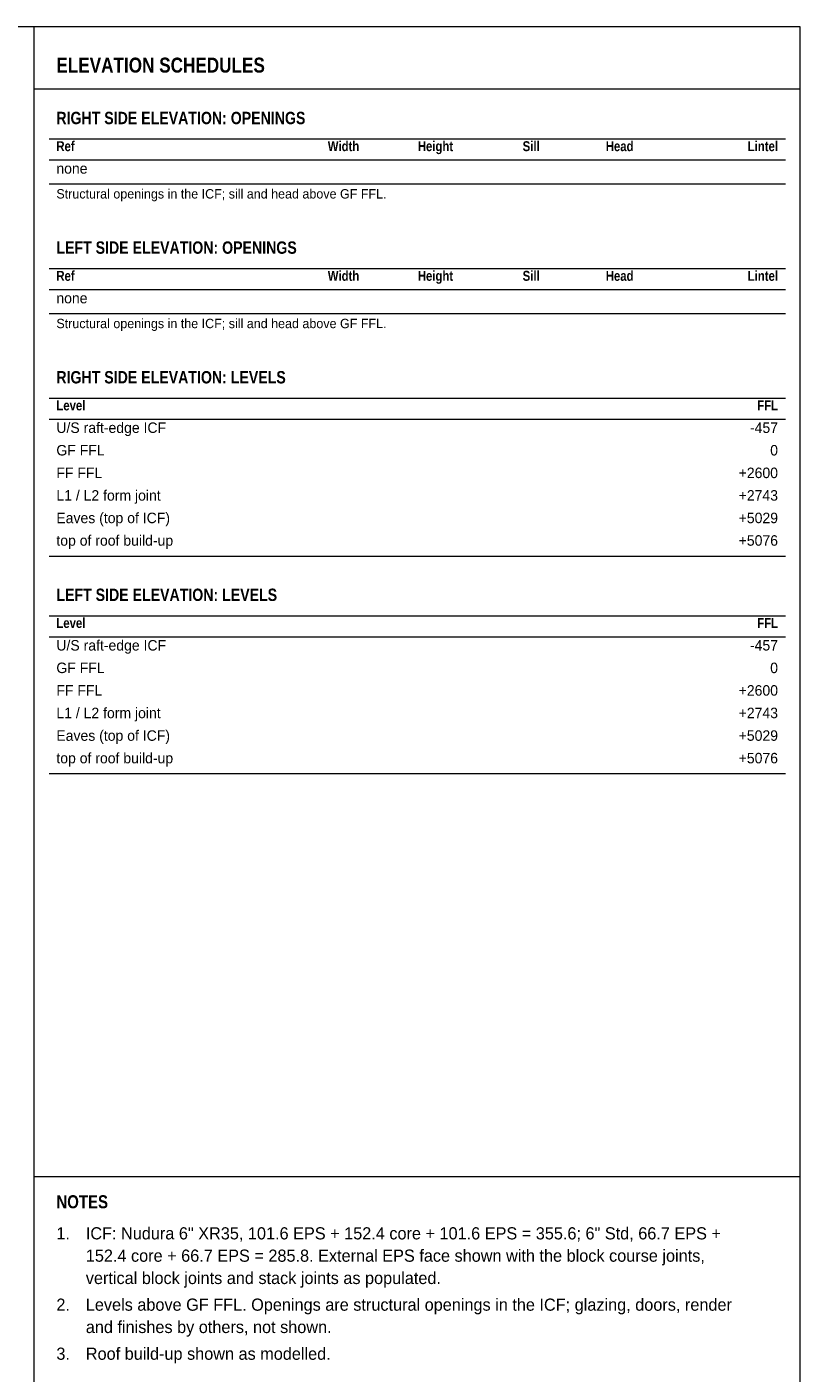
# Model space of a CAD drawing. Header units: millimetres. Extents: x 17 to 413, y 4 to 292.
# Tile 82 of 82: x 308 to 413, y 107 to 290. Entities that reach past the tile are written whole.
import ezdxf
from ezdxf.enums import TextEntityAlignment as Align

# ---------------------------------------------------------------- set-up
doc = ezdxf.new("R2010")
doc.units = ezdxf.units.MM
for name, color, linetype in [('LINE-INK', 7, 'Continuous'), ('LINE-TEAL', 7, 'Continuous'), ('TEXT-INK', 7, 'Continuous'), ('TEXT-STEEL_GREY', 7, 'Continuous'), ('TEXT-TEAL', 7, 'Continuous')]:
    doc.layers.add(name, color=color, linetype=linetype)
doc.styles.add('OpenSansCondensed-Bold', font='OpenSansCondensed-Bold.ttf')

msp = doc.modelspace()

# ---------------------------------------------------------------- linework, layer by layer
at = {"layer": 'LINE-INK', "lineweight": 5}
for p, q in [((309, 7), (309, 290)), ((311, 274.8), (411, 274.8)), ((311, 271.94), (411, 271.94)), ((311, 268.68), (411, 268.68)), ((311, 257.21), (411, 257.21)), ((311, 254.34), (411, 254.34)), ((311, 251.08), (411, 251.08)), ((311, 239.61), (411, 239.61)), ((311, 236.75), (411, 236.75)), ((311, 218.18), (411, 218.18)), ((311, 210.08), (411, 210.08)), ((311, 207.22), (411, 207.22)), ((311, 188.64), (411, 188.64)), ((309, 133.94), (413, 133.94))]:
    msp.add_line(p, q, dxfattribs=at)
msp.add_lwpolyline([(20, 7), (413, 7), (413, 290), (20, 290)], close=True, dxfattribs=at)
at = {"layer": 'LINE-TEAL', "lineweight": 5}
msp.add_line((309, 281.6), (413, 281.6), dxfattribs=at)

# ---------------------------------------------------------------- texts
at = {"layer": 'TEXT-INK', "style": 'OpenSansCondensed-Bold'}
for s, height, p in [('RIGHT SIDE ELEVATION: OPENINGS', 1.6764, (312, 276.8)), ('LEFT SIDE ELEVATION: OPENINGS', 1.6764, (312, 259.21)), ('RIGHT SIDE ELEVATION: LEVELS', 1.6764, (312, 241.61)), ('LEFT SIDE ELEVATION: LEVELS', 1.6764, (312, 212.08)), ('NOTES', 1.778, (312, 129.64))]:
    msp.add_text(s, height=height, dxfattribs=at).set_placement(p)
at = {"layer": 'TEXT-INK'}
for s, height, p in [('none', 1.422, (312, 270.08)), ('none', 1.422, (312, 252.48)), ('U/S raft-edge ICF', 1.4224, (312, 234.89)), ('GF FFL', 1.422, (312, 231.83)), ('FF FFL', 1.422, (312, 228.76)), ('L1 / L2 form joint', 1.4224, (312, 225.7)), ('Eaves (top of ICF)', 1.4224, (312, 222.64)), ('top of roof build-up', 1.4224, (312, 219.58)), ('U/S raft-edge ICF', 1.4224, (312, 205.35)), ('GF FFL', 1.422, (312, 202.29)), ('FF FFL', 1.422, (312, 199.23)), ('L1 / L2 form joint', 1.4224, (312, 196.17)), ('Eaves (top of ICF)', 1.4224, (312, 193.1)), ('top of roof build-up', 1.4224, (312, 190.04)), ('1.', 1.651, (312, 125.42)), ('ICF: Nudura 6" XR35, 101.6 EPS + 152.4 core + 101.6 EPS = 355.6; 6" Std, 66.7 EPS +', 1.651, (316, 125.42)), ('152.4 core + 66.7 EPS = 285.8. External EPS face shown with the block course joints,', 1.651, (316, 122.39)), ('vertical block joints and stack joints as populated.', 1.651, (316, 119.36)), ('2.', 1.651, (312, 115.74)), ('Levels above GF FFL. Openings are structural openings in the ICF; glazing, doors, render', 1.651, (316, 115.74)), ('and finishes by others, not shown.', 1.651, (316, 112.71)), ('3.', 1.651, (312, 109.08)), ('Roof build-up shown as modelled.', 1.651, (316, 109.08))]:
    msp.add_text(s, height=height, dxfattribs=at).set_placement(p)
for s, height, p in [('-457', 1.422, (410, 234.89)), ('0', 1.42, (410, 231.83)), ('+2600', 1.422, (410, 228.76)), ('+2743', 1.422, (410, 225.7)), ('+5029', 1.422, (410, 222.64)), ('+5076', 1.422, (410, 219.58)), ('-457', 1.422, (410, 205.35)), ('0', 1.42, (410, 202.29)), ('+2600', 1.422, (410, 199.23)), ('+2743', 1.422, (410, 196.17)), ('+5029', 1.422, (410, 193.1)), ('+5076', 1.422, (410, 190.04))]:
    msp.add_text(s, height=height, dxfattribs=at).set_placement(p, align=Align.RIGHT)
at = {"layer": 'TEXT-STEEL_GREY', "style": 'OpenSansCondensed-Bold'}
for s, p in [('Ref', (312, 273.14)), ('Ref', (312, 255.54)), ('Level', (312, 237.95)), ('Level', (312, 208.42))]:
    msp.add_text(s, height=1.346, dxfattribs=at).set_placement(p)
for s, p in [('Width', (353.14, 273.14)), ('Height', (365.88, 273.14)), ('Sill', (377.64, 273.14)), ('Head', (390.38, 273.14)), ('Lintel', (410, 273.14)), ('Width', (353.14, 255.54)), ('Height', (365.88, 255.54)), ('Sill', (377.64, 255.54)), ('Head', (390.38, 255.54)), ('Lintel', (410, 255.54)), ('FFL', (410, 237.95)), ('FFL', (410, 208.42))]:
    msp.add_text(s, height=1.346, dxfattribs=at).set_placement(p, align=Align.RIGHT)
at = {"layer": 'TEXT-STEEL_GREY'}
for p in [(312, 266.71), (312, 249.11)]:
    msp.add_text('Structural openings in the ICF; sill and head above GF FFL.', height=1.27, dxfattribs=at).set_placement(p)
at = {"layer": 'TEXT-TEAL', "style": 'OpenSansCondensed-Bold'}
msp.add_text('ELEVATION SCHEDULES', height=2.032, dxfattribs=at).set_placement((312, 283.8))

doc.saveas('drawing.dxf')
